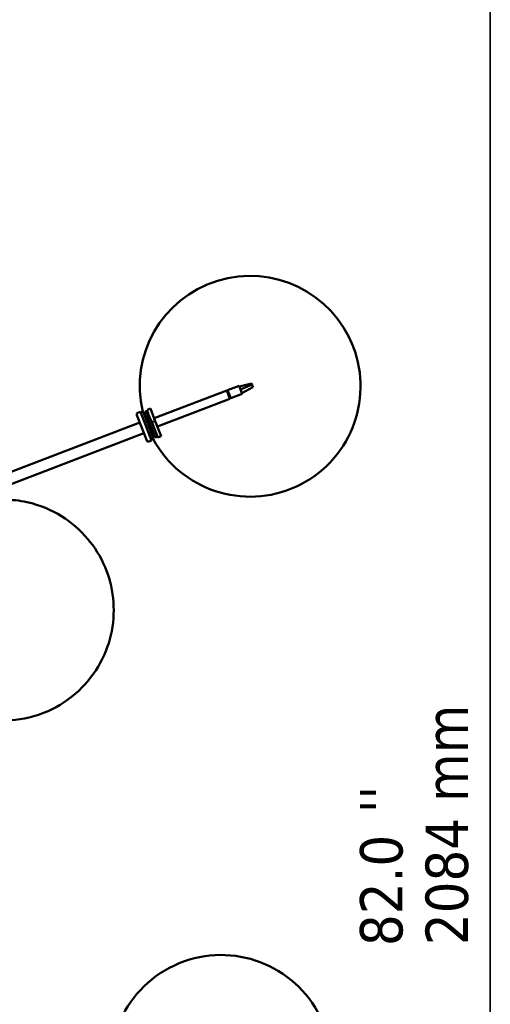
# Model space of a CAD drawing. Header units: millimetres. Extents: x 166 to 3217, y 680 to 4465.
# Tile 6 of 16: x 1098 to 1631, y 2012 to 3127. Entities that reach past the tile are written whole.
import ezdxf

# ---------------------------------------------------------------- set-up
doc = ezdxf.new("R2010")
doc.units = ezdxf.units.MM
doc.header["$LTSCALE"] = 16
for name, color, linetype, lineweight in [('Symbol (ISO)', 7, 'Continuous', 25), ('Widoczne (ISO)', 7, 'Continuous', 50), ('Wymiar (ISO)', 7, 'Continuous', 25)]:
    doc.layers.add(name, color=color, linetype=linetype, lineweight=lineweight)
doc.styles.add('Tekst notatki (ISO)', font='tahoma.ttf')

msp = doc.modelspace()

# ---------------------------------------------------------------- linework, layer by layer
at = {"layer": 'Widoczne (ISO)'}
for p, q in [((1475.6, 2756.4), (1475.6, 2756.7)), ((1475.6, 2756.4), (1475.6, 2756.7)), ((1333.5, 2707.3), (1346.5, 2712.3)), ((1346.9, 2711.4), (1346.5, 2712.3)), ((1360.6, 2714.7), (1346.9, 2711.4)), ((1348.1, 2708.1), (1346.9, 2711.4)), ((1361.1, 2713.5), (1348.1, 2708.1)), ((1362.1, 2710.7), (1349.7, 2703.9)), ((1360.6, 2714.7), (1361.1, 2713.5)), ((1361.1, 2713.5), (1361.3, 2713)), ((1361.3, 2713), (1362, 2711.2)), ((1362, 2711.2), (1362.1, 2710.7)), ((1332.5, 2707), (1250.4, 2675.4)), ((1336.1, 2697.6), (1332.5, 2707)), ((1333.7, 2706.6), (1332.8, 2706.2)), ((1333.7, 2706.6), (1332.8, 2706.3)), ((1333.3, 2705), (1334.2, 2705.3)), ((1333.5, 2707.3), (1337, 2698)), ((1335.5, 2702.1), (1334.5, 2701.7)), ((1335.4, 2699.4), (1336.4, 2699.7)), ((1337, 2698), (1350.1, 2703)), ((1350.1, 2703), (1348.1, 2708.1)), ((1336.1, 2697.6), (1254, 2666.1)), ((1336.8, 2698.7), (1335.8, 2698.3)), ((1230.7, 2679.1), (1241.8, 2650.2)), ((1234.7, 2682.8), (1231.9, 2681.7)), ((1234.7, 2682.8), (1247.2, 2650.1)), ((1235, 2681.8), (1237.8, 2682.9)), ((1249.7, 2652.1), (1237.8, 2682.9)), ((1240, 2679.6), (1239.2, 2679.3)), ((1239.5, 2678.7), (1241.3, 2679.4)), ((1240, 2683), (1242.6, 2684)), ((1240, 2683), (1241.3, 2679.4)), ((1241.6, 2678.8), (1245, 2669.9)), ((1242.4, 2684.9), (1246.2, 2686.3)), ((1243.1, 2679.5), (1242.9, 2680)), ((1246.2, 2686.3), (1251.6, 2672.3)), ((1234, 2670.7), (841.9, 2520.1)), ((1240.5, 2675.9), (1242.4, 2676.6)), ((1243.8, 2672.9), (1242, 2672.2)), ((1245, 2669.9), (1247.7, 2670.9)), ((1251.3, 2653.5), (1245, 2669.9)), ((1251.6, 2672.3), (1247.8, 2670.9)), ((1247.8, 2670.9), (1254.4, 2653.7)), ((1251.6, 2672.3), (1258.1, 2655.2)), ((1238.6, 2658.6), (846.5, 2508)), ((1245.3, 2663.5), (1247.2, 2664.2)), ((1246.4, 2660.7), (1248.2, 2661.4)), ((1249, 2656), (1248.3, 2655.7)), ((1254.4, 2653.7), (1258.1, 2655.2)), ((1247.2, 2650.1), (1244.4, 2649)), ((1246.9, 2651), (1249.7, 2652.1)), ((1251.3, 2653.5), (1254, 2654.5))]:
    msp.add_line(p, q, dxfattribs=at)
for centre, radius, start, end in [((1358.9, 2711.8), 125, 21.008, 193.474), ((1359, 2711.6), 125, 208.542, 21.008), ((1358.9, 2711.8), 125, 20.9572, 21.008), ((1359, 2711.6), 125, 21.008, 21.0588), ((1232.6, 2679.8), 2, 111.008, 201.008), ((1239.9, 2679.8), 0.2, 291.008, 15.0912), ((1363.6, 2715.3), 125, 195.7103, 195.9859), ((1249.1, 2655.8), 0.2, 26.9248, 111.008), ((1243.7, 2650.9), 2, 201.008, 291.008), ((1326.1, 1942.4), 125, 28.8197, 201.2857)]:
    msp.add_arc(centre, radius, start, end, dxfattribs=at)
for points, knots in [([(1247.8, 2670.9), (1246.5, 2673.1), (1245.4, 2675.4), (1243.7, 2679.9), (1242.9, 2682.3), (1242.4, 2684.9)], [35.882115, 35.882115, 35.882115, 35.882115, 37.196513, 37.196513, 38.510912, 38.510912, 38.510912, 38.510912]), ([(1243.6, 2680.3), (1243.6, 2680.2), (1243.6, 2680.2), (1243.7, 2680.1), (1243.7, 2680), (1243.7, 2679.8), (1243.8, 2679.8), (1243.8, 2679.7)], [-0.9203462, -0.9203462, -0.9203462, -0.9203462, -0.8882461, -0.8882461, -0.8339399, -0.8339399, -0.8136308, -0.8136308, -0.8136308, -0.8136308]), ([(1001.3, 2360.4), (1003.1, 2359), (1004.9, 2357.6), (1017.7, 2348.5), (1030, 2342.2), (1057.3, 2334.3), (1071.9, 2332.2), (1101.4, 2334.3), (1115.8, 2337.4), (1142.4, 2349.2), (1154.4, 2357), (1174.6, 2375.9), (1182.9, 2386.7), (1195.6, 2409.9), (1199.9, 2422.3), (1204.7, 2447.3), (1205, 2459.8), (1202.4, 2484.5), (1199.1, 2496.3), (1189.5, 2519), (1182.8, 2529.5), (1166.6, 2548.8), (1156.7, 2557.4), (1134, 2571.5), (1121.1, 2577.1), (1097.8, 2582.2), (1088.9, 2583.2), (1079.4, 2583.2)], [2.343934, 2.343934, 2.343934, 2.343934, 2.416494, 2.416494, 2.836908, 2.836908, 3.209144, 3.209144, 3.515174, 3.515174, 3.775914, 3.775914, 4.018295, 4.018295, 4.265154, 4.265154, 4.53689, 4.53689, 4.852517, 4.852517, 5.224355, 5.224355, 5.641721, 5.641721, 6.056671, 6.056671, 6.283185, 6.283185, 6.283185, 6.283185])]:
    msp.add_open_spline(points, degree=3, knots=knots, dxfattribs=at)
msp.add_open_spline([(1253.9, 2654.5), (1254.1, 2654.3), (1254.2, 2654), (1254.4, 2653.7)], degree=3, dxfattribs=at)
at = {"layer": 'Wymiar (ISO)'}
for p, q in [((1631, 4114.9), (1631, 1210.9)), ((1631, 1210.9), (1631, 3664.9)), ((1631, 3364.9), (1631, 1210.9)), ((1631, 3214.9), (1631, 1210.9))]:
    msp.add_line(p, q, dxfattribs=at)

# ---------------------------------------------------------------- texts
at = {"layer": 'Symbol (ISO)', "insert": (1483.5, 2227.9), "char_height": 48, "attachment_point": 1, "rotation": 90, "style": 'Tekst notatki (ISO)'}
msp.add_mtext("\\fTahoma|b0|i0;''", dxfattribs=at)
at = {"layer": 'Wymiar (ISO)', "char_height": 48, "attachment_point": 7, "rotation": 90, "style": 'Tekst notatki (ISO)'}
for s, insert in [('2084 mm', (1606.6, 2078.6)), ('82.0', (1532.4, 2077.5))]:
    msp.add_mtext(s, dxfattribs=dict(at, insert=insert))

doc.saveas('drawing.dxf')
